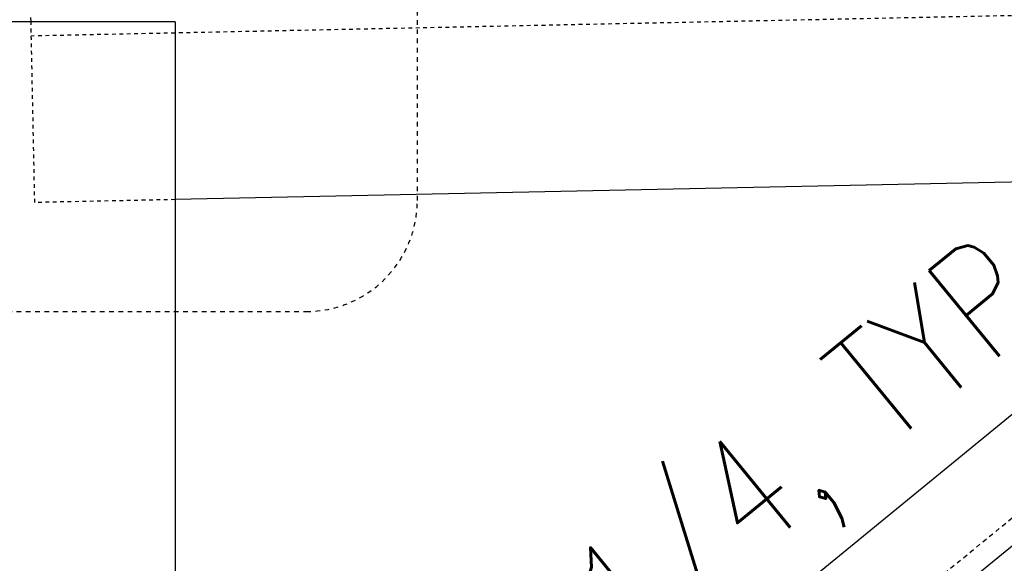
# Model space of a CAD drawing. Header units: inches. Extents: x -241 to 2916, y 110 to 330.
# Tile 24 of 40: x 1290 to 1317, y 214 to 229. Entities that reach past the tile are written whole.
import ezdxf

# ---------------------------------------------------------------- set-up
doc = ezdxf.new("R2010")
doc.units = ezdxf.units.IN
doc.header["$MEASUREMENT"] = 0
for name, pattern in [('Dash', [0.25, 0.125, -0.125]), ('Dash - 1_16_', [0.1875, 0.125, -0.0625]), ('Hidden 3_32_', [0.140625, 0.09375, -0.046875])]:
    doc.linetypes.add(name, pattern=pattern)
for name, color, linetype in [('S-ANNO-NOTE', 2, 'Continuous'), ('S-BEAM', 10, 'Continuous'), ('S-COLS', 2, 'Continuous'), ('S-DETL', 90, 'Continuous')]:
    doc.layers.add(name, color=color, linetype=linetype)
doc.layers.add('S-ANNO-SYMB', color=2, linetype='Continuous', lineweight=25)
doc.styles.add('Annotative', font='romans.shx', dxfattribs={"width": 0.8, "height": 0.125})

msp = doc.modelspace()

# ---------------------------------------------------------------- linework, layer by layer
at = {"layer": 'S-ANNO-SYMB', "linetype": 'Dash', "lineweight": -3}
msp.add_lwpolyline([(1276.6249, 221.1724), (1297.7013, 221.1724, 0.4142136), (1300.7013, 224.1724), (1300.7013, 235.8198, 0.4142136), (1297.7013, 238.8198), (1276.6249, 238.8198, 0.4142136), (1273.6249, 235.8198), (1273.6249, 224.1724, 0.4142136)], format="xyb", close=True, dxfattribs=at)
at = {"layer": 'S-BEAM', "linetype": 'Hidden 3_32_'}
for p, q in [((1332.3519, 229.4907), (1294.1533, 228.697)), ((1290.3648, 224.1173), (1290.2634, 228.998)), ((1294.1513, 228.697), (1290.2713, 228.6164)), ((1294.1513, 224.196), (1290.3648, 224.1173))]:
    msp.add_line(p, q, dxfattribs=at)
at = {"layer": 'S-BEAM'}
for p, q in [((1290.2633, 229), (1290.2609, 229.1163)), ((1329.0029, 228.4), (1291.1618, 197.4354)), ((1330.7444, 226.2717), (1292.9033, 195.3072)), ((1324.6395, 224.8295), (1294.1533, 224.1961))]:
    msp.add_line(p, q, dxfattribs=at)
at = {"layer": 'S-COLS'}
for q in [(1289.1533, 229), (1294.1533, 199.8833)]:
    msp.add_line((1294.1533, 229), q, dxfattribs=at)
at = {"layer": 'S-DETL', "linetype": 'Dash - 1_16_', "lineweight": -3}
msp.add_line((1290.3805, 194), (1333.1533, 229), dxfattribs=at)

# ---------------------------------------------------------------- texts
at = {"layer": 'S-ANNO-NOTE', "lineweight": -3, "insert": (1308.862, 212.4785), "char_height": 3, "width": 29.691137, "attachment_point": 8, "rotation": 39.29, "line_spacing_factor": 0.981704, "style": 'Annotative'}
msp.add_mtext('\\pxt3.2,6.4,9.6,12.8,16,19.2,22.4,25.6,28.8,32,35.2,38.4,41.6,44.8,48,51.2,54.4,57.6,60.8,64,67.2,70.4,73.6,76.8,80,83.2,86.4,89.6,92.8,96,99.2,102.4;L3X3X1/4, TYP', dxfattribs=at)

doc.saveas('drawing.dxf')
